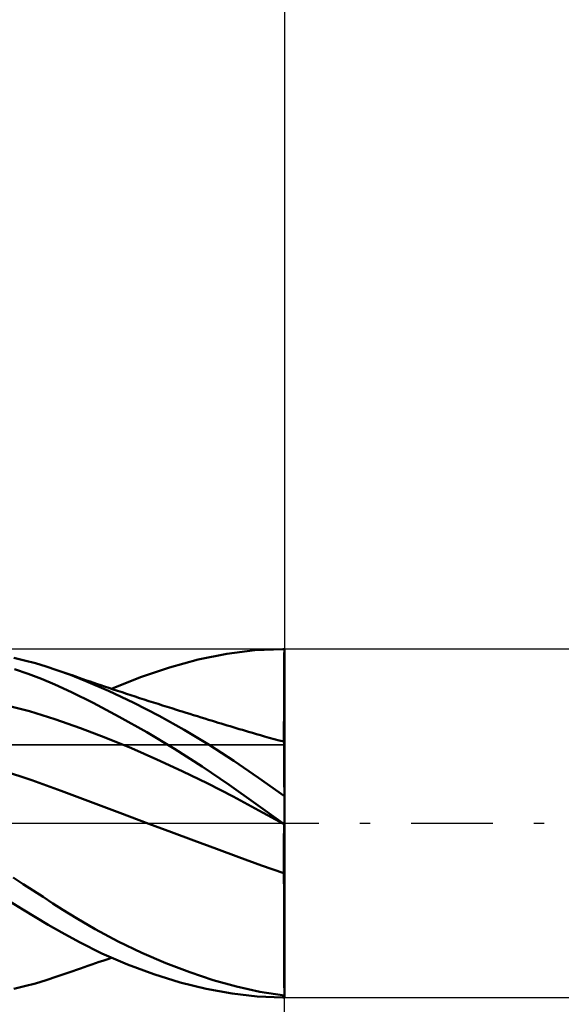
# Model space of a CAD drawing. Header units: millimetres. Extents: x -53 to 77, y -38 to 41.
# Tile 5 of 8: x 21 to 33, y -4 to 18. Entities that reach past the tile are written whole.
import ezdxf

# ---------------------------------------------------------------- set-up
doc = ezdxf.new("R2010")
doc.units = ezdxf.units.MM
doc.header["$LTSCALE"] = 4.7
doc.linetypes.add('LONGDASH_DASH', pattern=[0.85, 0.4, -0.2, 0.05, -0.2])
for name, color, linetype in [('1', 4, 'CONTINUOUS'), ('2', 7, 'CONTINUOUS'), ('4', 2, 'LONGDASH_DASH'), ('CUT', 1, 'CONTINUOUS'), ('NOCUT', 7, 'CONTINUOUS'), ('SK2', 7, 'CONTINUOUS'), ('SK4', 2, 'LONGDASH_DASH')]:
    doc.layers.add(name, color=color, linetype=linetype)

msp = doc.modelspace()

# ---------------------------------------------------------------- linework, layer by layer
at = {"layer": '1', "color": 4, "linetype": 'CONTINUOUS', "lineweight": 50}
for p, q in [((25.025, 3.76), (25.68, 3.892)), ((25.68, 3.892), (26.321, 3.973)), ((26.321, 3.973), (26.967, 4)), ((26.966, 4), (27, 4)), ((26.973, 4), (26.967, 4)), ((26.978, 4), (26.973, 4)), ((26.984, 4), (26.978, 4)), ((26.989, 4), (26.984, 4)), ((26.995, 4), (26.989, 4)), ((27, 4), (26.995, 4)), ((26.999, 3.854), (27, 3.995)), ((26.999, 3.714), (26.999, 3.854)), ((27, 4), (27, 4)), ((27, 3.999), (27, 4)), ((27, 3.998), (27, 3.999)), ((27, 3.997), (27, 3.998)), ((27, 3.997), (27, 3.997)), ((27, 3.996), (27, 3.997)), ((27, 3.995), (27, 3.996)), ((27, 3.995), (27, 3.995)), ((27, 3.854), (27, 3.995)), ((27, 3.714), (27, 3.854)), ((21.037, 3.741), (20.787, 3.8)), ((21.286, 3.675), (21.037, 3.741)), ((21.534, 3.602), (21.286, 3.675)), ((24.363, 3.581), (25.025, 3.76)), ((26.998, 3.573), (26.999, 3.714)), ((27, 3.573), (27, 3.714)), ((21.118, 3.434), (20.806, 3.541)), ((21.427, 3.316), (21.118, 3.434)), ((21.78, 3.52), (21.534, 3.602)), ((22.049, 3.421), (21.78, 3.52)), ((21.846, 3.497), (21.78, 3.52)), ((21.912, 3.473), (21.846, 3.497)), ((21.978, 3.45), (21.912, 3.473)), ((22.044, 3.427), (21.978, 3.45)), ((22.127, 3.398), (22.044, 3.427)), ((22.445, 3.264), (22.049, 3.421)), ((22.21, 3.369), (22.127, 3.398)), ((23.696, 3.356), (24.363, 3.581)), ((26.997, 3.433), (26.998, 3.573)), ((26.997, 3.292), (26.997, 3.433)), ((27, 3.433), (27, 3.573)), ((27, 3.292), (27, 3.433)), ((21.735, 3.186), (21.427, 3.316)), ((22.115, 3.01), (21.735, 3.186)), ((22.293, 3.34), (22.21, 3.369)), ((22.376, 3.311), (22.293, 3.34)), ((22.46, 3.282), (22.376, 3.311)), ((22.965, 3.039), (22.445, 3.264)), ((22.543, 3.254), (22.46, 3.282)), ((22.626, 3.225), (22.543, 3.254)), ((22.709, 3.197), (22.626, 3.225)), ((22.789, 3.17), (22.709, 3.197)), ((22.87, 3.143), (22.789, 3.17)), ((23.033, 3.088), (23.696, 3.356)), ((26.996, 3.151), (26.997, 3.292)), ((27, 3.151), (27, 3.292)), ((22.608, 2.766), (22.115, 3.01)), ((22.971, 3.109), (22.87, 3.143)), ((23.542, 2.767), (22.965, 3.039)), ((23.072, 3.075), (22.971, 3.109)), ((23.173, 3.042), (23.072, 3.075)), ((23.274, 3.008), (23.173, 3.042)), ((23.375, 2.975), (23.274, 3.008)), ((23.476, 2.942), (23.375, 2.975)), ((23.577, 2.909), (23.476, 2.942)), ((26.995, 2.958), (26.996, 3.011)), ((26.995, 2.958), (26.996, 3.011)), ((26.995, 2.906), (26.995, 2.958)), ((26.995, 2.906), (26.995, 2.958)), ((26.996, 3.011), (26.996, 3.151)), ((26.996, 3.011), (26.996, 3.011)), ((26.996, 3.011), (26.996, 3.011)), ((26.996, 3.011), (26.996, 3.011)), ((26.996, 3.011), (26.996, 3.011)), ((26.996, 3.011), (26.997, 3.011)), ((26.996, 3.011), (26.996, 3.011)), ((26.996, 3.011), (26.996, 3.011)), ((26.998, 3.011), (26.997, 3.011)), ((26.997, 3.011), (26.997, 3.011)), ((26.997, 3.011), (26.997, 3.011)), ((26.997, 3.011), (26.997, 3.011)), ((26.997, 3.011), (26.997, 3.011)), ((26.997, 3.011), (26.997, 3.011)), ((26.997, 3.011), (26.997, 3.011)), ((26.999, 3.011), (26.998, 3.011)), ((26.998, 3.011), (26.998, 3.011)), ((26.998, 3.011), (26.998, 3.011)), ((26.998, 3.011), (26.998, 3.011)), ((26.998, 3.011), (26.998, 3.011)), ((26.998, 3.011), (26.998, 3.011)), ((26.999, 3.011), (26.999, 3.011)), ((26.999, 3.011), (26.999, 3.011)), ((26.999, 3.011), (26.999, 3.011)), ((26.999, 3.011), (27, 3.011)), ((26.999, 3.011), (26.999, 3.011)), ((26.999, 3.011), (26.999, 3.011)), ((26.999, 3.011), (26.999, 3.011)), ((27, 3.011), (27, 3.151)), ((27, 3.011), (27, 3.011)), ((27, 3.011), (27, 3.011)), ((27, 3.011), (27, 3.011)), ((27, 2.958), (27, 3.011)), ((27, 2.906), (27, 2.958)), ((21.151, 2.573), (20.566, 2.719)), ((23.209, 2.448), (22.608, 2.766)), ((24.123, 2.469), (23.542, 2.767)), ((23.678, 2.876), (23.577, 2.909)), ((23.783, 2.842), (23.678, 2.876)), ((23.889, 2.808), (23.783, 2.842)), ((23.994, 2.774), (23.889, 2.808)), ((24.1, 2.74), (23.994, 2.774)), ((24.205, 2.707), (24.1, 2.74)), ((26.994, 2.751), (26.995, 2.802)), ((26.994, 2.751), (26.995, 2.802)), ((26.994, 2.7), (26.994, 2.751)), ((26.994, 2.7), (26.994, 2.751)), ((26.995, 2.854), (26.995, 2.906)), ((26.995, 2.854), (26.995, 2.906)), ((26.995, 2.802), (26.995, 2.854)), ((26.995, 2.802), (26.995, 2.854)), ((27, 2.853), (27, 2.906)), ((27, 2.802), (27, 2.853)), ((27, 2.75), (27, 2.802)), ((27, 2.699), (27, 2.75)), ((21.735, 2.395), (21.151, 2.573)), ((24.311, 2.673), (24.205, 2.707)), ((24.416, 2.64), (24.311, 2.673)), ((24.522, 2.607), (24.416, 2.64)), ((24.59, 2.586), (24.522, 2.607)), ((24.658, 2.564), (24.59, 2.586)), ((24.745, 2.537), (24.658, 2.564)), ((24.831, 2.511), (24.745, 2.537)), ((24.917, 2.484), (24.831, 2.511)), ((26.993, 2.552), (26.994, 2.601)), ((26.993, 2.552), (26.994, 2.6)), ((26.993, 2.504), (26.993, 2.552)), ((26.993, 2.504), (26.993, 2.552)), ((26.993, 2.458), (26.993, 2.504)), ((26.993, 2.458), (26.993, 2.504)), ((26.994, 2.65), (26.994, 2.7)), ((26.994, 2.65), (26.994, 2.7)), ((26.994, 2.6), (26.994, 2.65)), ((26.994, 2.601), (26.994, 2.65)), ((27, 2.649), (27, 2.699)), ((27, 2.599), (27, 2.649)), ((27, 2.551), (27, 2.599)), ((27, 2.503), (27, 2.551)), ((27, 2.456), (27, 2.503)), ((22.32, 2.186), (21.735, 2.395)), ((23.844, 2.091), (23.209, 2.448)), ((24.702, 2.147), (24.123, 2.469)), ((25.003, 2.457), (24.917, 2.484)), ((25.089, 2.431), (25.003, 2.457)), ((25.176, 2.404), (25.089, 2.431)), ((25.262, 2.378), (25.176, 2.404)), ((25.348, 2.351), (25.262, 2.378)), ((25.416, 2.331), (25.348, 2.351)), ((25.484, 2.31), (25.416, 2.331)), ((25.551, 2.289), (25.484, 2.31)), ((25.619, 2.269), (25.551, 2.289)), ((25.689, 2.248), (25.619, 2.269)), ((26.992, 2.325), (26.993, 2.368)), ((26.992, 2.325), (26.993, 2.368)), ((26.992, 2.284), (26.992, 2.325)), ((26.992, 2.284), (26.992, 2.325)), ((26.992, 2.244), (26.992, 2.284)), ((26.992, 2.244), (26.992, 2.284)), ((26.993, 2.412), (26.993, 2.458)), ((26.993, 2.412), (26.993, 2.458)), ((26.993, 2.368), (26.993, 2.412)), ((26.993, 2.368), (26.993, 2.412)), ((27, 2.411), (27, 2.456)), ((27, 2.366), (27, 2.411)), ((27, 2.324), (27, 2.366)), ((27, 2.282), (27, 2.324)), ((27, 2.242), (27, 2.282)), ((22.904, 1.961), (22.32, 2.186)), ((24.481, 1.71), (23.844, 2.091)), ((25.275, 1.802), (24.702, 2.147)), ((25.758, 2.227), (25.689, 2.248)), ((25.827, 2.206), (25.758, 2.227)), ((25.897, 2.185), (25.827, 2.206)), ((25.966, 2.164), (25.897, 2.185)), ((26.036, 2.143), (25.966, 2.164)), ((26.105, 2.123), (26.036, 2.143)), ((26.174, 2.102), (26.105, 2.123)), ((26.266, 2.075), (26.174, 2.102)), ((26.358, 2.048), (26.266, 2.075)), ((26.45, 2.022), (26.358, 2.048)), ((26.991, 2.042), (26.992, 2.071)), ((26.991, 2.042), (26.992, 2.071)), ((26.991, 2.014), (26.991, 2.042)), ((26.991, 2.014), (26.991, 2.042)), ((26.992, 2.206), (26.992, 2.244)), ((26.992, 2.206), (26.992, 2.244)), ((26.992, 2.169), (26.992, 2.206)), ((26.992, 2.169), (26.992, 2.206)), ((26.992, 2.135), (26.992, 2.169)), ((26.992, 2.135), (26.992, 2.169)), ((26.992, 2.102), (26.992, 2.135)), ((26.992, 2.102), (26.992, 2.135)), ((26.992, 2.071), (26.992, 2.102)), ((26.992, 2.071), (26.992, 2.102)), ((27, 2.204), (27, 2.242)), ((27, 2.167), (27, 2.204)), ((27, 2.132), (27, 2.167)), ((27, 2.099), (27, 2.132)), ((27, 2.068), (27, 2.099)), ((27, 2.039), (27, 2.068)), ((27, 2.012), (27, 2.039)), ((23.489, 1.722), (22.904, 1.961)), ((26.542, 1.996), (26.45, 2.022)), ((26.654, 1.965), (26.542, 1.996)), ((26.767, 1.935), (26.654, 1.965)), ((26.88, 1.905), (26.767, 1.935)), ((26.993, 1.876), (26.88, 1.905)), ((26.991, 1.989), (26.991, 2.014)), ((26.991, 1.989), (26.991, 2.014)), ((26.991, 1.967), (26.991, 1.989)), ((26.991, 1.967), (26.991, 1.989)), ((26.991, 1.946), (26.991, 1.967)), ((26.991, 1.946), (26.991, 1.967)), ((26.991, 1.927), (26.991, 1.946)), ((26.991, 1.927), (26.991, 1.946)), ((26.991, 1.911), (26.991, 1.927)), ((26.991, 1.911), (26.991, 1.927)), ((26.991, 1.897), (26.991, 1.911)), ((26.991, 1.897), (26.991, 1.911)), ((26.991, 1.886), (26.991, 1.897)), ((26.991, 1.886), (26.991, 1.897)), ((26.991, 1.876), (26.991, 1.886)), ((26.991, 1.876), (26.991, 1.886)), ((26.993, 1.871), (26.993, 1.876)), ((26.993, 1.871), (26.993, 1.876)), ((26.994, 1.876), (26.993, 1.876)), ((26.993, 1.858), (26.993, 1.871)), ((26.993, 1.858), (26.993, 1.871)), ((26.994, 1.834), (26.993, 1.858)), ((26.994, 1.834), (26.993, 1.858)), ((26.995, 1.876), (26.994, 1.876)), ((26.994, 1.802), (26.994, 1.834)), ((26.994, 1.802), (26.994, 1.834)), ((26.996, 1.875), (26.995, 1.876)), ((26.997, 1.875), (26.996, 1.875)), ((26.999, 1.875), (26.997, 1.875)), ((27, 1.874), (26.999, 1.875)), ((27, 1.987), (27, 2.012)), ((27, 1.964), (27, 1.987)), ((27, 1.943), (27, 1.964)), ((27, 1.925), (27, 1.943)), ((27, 1.909), (27, 1.925)), ((27, 1.895), (27, 1.909)), ((27, 1.883), (27, 1.895)), ((27, 1.874), (27, 1.883)), ((27, -4), (27, 1.874)), ((24.073, 1.468), (23.489, 1.722)), ((25.112, 1.308), (24.481, 1.71)), ((25.843, 1.433), (25.275, 1.802)), ((26.995, 1.761), (26.994, 1.802)), ((26.995, 1.761), (26.994, 1.802)), ((26.995, 1.711), (26.995, 1.761)), ((26.995, 1.711), (26.995, 1.761)), ((26.996, 1.652), (26.995, 1.711)), ((26.996, 1.652), (26.995, 1.711)), ((26.996, 1.584), (26.996, 1.652)), ((26.996, 1.584), (26.996, 1.652)), ((26.997, 1.508), (26.996, 1.584)), ((26.997, 1.509), (26.996, 1.584)), ((24.658, 1.2), (24.073, 1.468)), ((26.407, 1.041), (25.843, 1.433)), ((26.997, 1.425), (26.997, 1.509)), ((26.997, 1.425), (26.997, 1.508)), ((26.998, 1.333), (26.997, 1.425)), ((26.998, 1.333), (26.997, 1.425)), ((21.205, 0.992), (20.533, 1.214)), ((25.242, 0.915), (24.658, 1.2)), ((25.737, 0.885), (25.112, 1.308)), ((26.998, 1.233), (26.998, 1.333)), ((26.998, 1.233), (26.998, 1.333)), ((26.998, 1.126), (26.998, 1.233)), ((26.998, 1.126), (26.998, 1.233)), ((21.877, 0.747), (21.205, 0.992)), ((25.827, 0.613), (25.242, 0.915)), ((27, 0.623), (26.407, 1.041)), ((26.999, 1.012), (26.998, 1.126)), ((26.999, 1.012), (26.998, 1.126)), ((26.999, 0.891), (26.999, 1.012)), ((26.999, 0.891), (26.999, 1.012)), ((22.549, 0.491), (21.877, 0.747)), ((26.348, 0.446), (25.737, 0.885)), ((27, 0.764), (26.999, 0.891)), ((27, 0.764), (26.999, 0.891)), ((27, 0.632), (27, 0.764)), ((27, 0.632), (27, 0.764)), ((23.221, 0.238), (22.549, 0.491)), ((26.411, 0.295), (25.827, 0.613)), ((23.893, -0.013), (23.221, 0.238)), ((26.966, 0), (26.348, 0.446)), ((26.996, -0.022), (26.411, 0.295)), ((26.971, -0.003), (26.966, 0)), ((24.41, -0.205), (23.893, -0.013)), ((24.926, -0.397), (24.41, -0.205)), ((26.976, -0.007), (26.971, -0.003)), ((26.981, -0.01), (26.976, -0.007)), ((26.985, -0.014), (26.981, -0.01)), ((26.99, -0.017), (26.985, -0.014)), ((26.995, -0.021), (26.99, -0.017)), ((26.992, -0.256), (26.993, -0.222)), ((26.993, -0.112), (26.994, -0.091)), ((26.993, -0.111), (26.994, -0.093)), ((26.993, -0.132), (26.993, -0.111)), ((26.993, -0.136), (26.993, -0.112)), ((26.993, -0.155), (26.993, -0.132)), ((26.993, -0.162), (26.993, -0.136)), ((26.993, -0.18), (26.993, -0.155)), ((26.993, -0.191), (26.993, -0.162)), ((26.993, -0.206), (26.993, -0.18)), ((26.993, -0.222), (26.993, -0.191)), ((26.993, -0.235), (26.993, -0.206)), ((26.994, -0.044), (26.995, -0.034)), ((26.994, -0.05), (26.995, -0.04)), ((26.994, -0.057), (26.994, -0.044)), ((26.994, -0.062), (26.994, -0.05)), ((26.994, -0.073), (26.994, -0.057)), ((26.994, -0.076), (26.994, -0.062)), ((26.994, -0.091), (26.994, -0.073)), ((26.994, -0.093), (26.994, -0.076)), ((27, -0.024), (26.995, -0.021)), ((26.995, -0.023), (26.996, -0.022)), ((26.995, -0.023), (26.996, -0.022)), ((26.995, -0.026), (26.995, -0.023)), ((26.995, -0.027), (26.995, -0.023)), ((26.995, -0.032), (26.995, -0.026)), ((26.995, -0.034), (26.995, -0.027)), ((26.995, -0.04), (26.995, -0.032)), ((26.997, -0.022), (26.996, -0.022)), ((26.997, -0.022), (26.996, -0.022)), ((26.996, -0.022), (26.996, -0.022)), ((26.996, -0.022), (26.996, -0.022)), ((26.997, -0.023), (26.997, -0.022)), ((26.997, -0.023), (26.997, -0.022)), ((26.998, -0.023), (26.997, -0.023)), ((26.998, -0.023), (26.997, -0.023)), ((26.999, -0.023), (26.998, -0.023)), ((26.999, -0.023), (26.998, -0.023)), ((26.999, -0.024), (26.999, -0.023)), ((26.999, -0.024), (26.999, -0.023)), ((27, -0.024), (26.999, -0.024)), ((27, -0.024), (26.999, -0.024)), ((25.443, -0.589), (24.926, -0.397)), ((26.992, -0.266), (26.993, -0.235)), ((26.992, -0.291), (26.992, -0.256)), ((26.992, -0.298), (26.992, -0.266)), ((26.992, -0.33), (26.992, -0.291)), ((26.992, -0.332), (26.992, -0.298)), ((26.992, -0.37), (26.992, -0.33)), ((26.992, -0.368), (26.992, -0.332)), ((26.992, -0.405), (26.992, -0.368)), ((26.992, -0.412), (26.992, -0.37)), ((26.992, -0.444), (26.992, -0.405)), ((26.992, -0.456), (26.992, -0.412)), ((26.992, -0.484), (26.992, -0.444)), ((25.959, -0.781), (25.443, -0.589)), ((26.991, -0.525), (26.992, -0.484)), ((26.991, -0.55), (26.992, -0.502)), ((26.991, -0.568), (26.991, -0.525)), ((26.991, -0.599), (26.991, -0.55)), ((26.991, -0.612), (26.991, -0.568)), ((26.991, -0.649), (26.991, -0.599)), ((26.991, -0.657), (26.991, -0.612)), ((26.991, -0.701), (26.991, -0.649)), ((26.991, -0.703), (26.991, -0.657)), ((26.992, -0.502), (26.992, -0.456)), ((26.476, -0.97), (25.959, -0.781)), ((26.991, -0.754), (26.991, -0.701)), ((26.991, -0.75), (26.991, -0.703)), ((26.991, -0.798), (26.991, -0.75)), ((26.991, -0.809), (26.991, -0.754)), ((26.991, -0.846), (26.991, -0.798)), ((26.991, -0.864), (26.991, -0.809)), ((26.991, -0.895), (26.991, -0.846)), ((26.991, -0.919), (26.991, -0.864)), ((26.991, -0.945), (26.991, -0.895)), ((26.992, -1.148), (26.476, -0.97)), ((26.991, -0.976), (26.991, -0.919)), ((26.991, -0.995), (26.991, -0.945)), ((26.992, -1.032), (26.991, -0.976)), ((26.992, -1.045), (26.991, -0.995)), ((26.992, -1.089), (26.992, -1.032)), ((26.992, -1.096), (26.992, -1.045)), ((26.992, -1.147), (26.992, -1.089)), ((26.992, -1.147), (26.992, -1.096)), ((21.005, -1.394), (20.777, -1.243)), ((26.992, -1.148), (26.992, -1.147)), ((26.992, -1.148), (26.992, -1.147)), ((26.992, -1.147), (26.992, -1.147)), ((26.992, -1.147), (26.992, -1.147)), ((26.992, -1.147), (26.992, -1.147)), ((26.992, -1.147), (26.992, -1.147)), ((26.993, -1.147), (26.992, -1.147)), ((26.992, -1.147), (26.992, -1.147)), ((26.992, -1.316), (26.992, -1.148)), ((26.992, -1.316), (26.992, -1.148)), ((26.992, -1.148), (26.992, -1.148)), ((26.992, -1.148), (26.992, -1.148)), ((26.993, -1.148), (26.992, -1.148)), ((26.992, -1.148), (26.992, -1.148)), ((26.993, -1.483), (26.992, -1.316)), ((26.993, -1.483), (26.992, -1.316)), ((26.995, -1.148), (26.993, -1.147)), ((26.995, -1.149), (26.993, -1.148)), ((26.996, -1.148), (26.995, -1.148)), ((26.996, -1.149), (26.995, -1.149)), ((26.997, -1.149), (26.996, -1.148)), ((26.997, -1.15), (26.996, -1.149)), ((26.999, -1.149), (26.997, -1.149)), ((26.999, -1.15), (26.997, -1.15)), ((27, -1.15), (26.999, -1.149)), ((27, -1.151), (26.999, -1.15)), ((21.233, -1.543), (21.005, -1.394)), ((21.46, -1.692), (21.233, -1.543)), ((26.993, -1.651), (26.993, -1.483)), ((26.993, -1.651), (26.993, -1.483)), ((20.994, -1.976), (20.698, -1.793)), ((21.685, -1.839), (21.46, -1.692)), ((26.994, -1.818), (26.993, -1.651)), ((26.994, -1.818), (26.993, -1.651)), ((21.288, -2.154), (20.994, -1.976)), ((21.913, -1.986), (21.685, -1.839)), ((22.227, -2.182), (21.913, -1.986)), ((26.994, -1.983), (26.994, -1.818)), ((26.994, -1.983), (26.994, -1.818)), ((26.995, -2.147), (26.994, -1.983)), ((26.995, -2.148), (26.994, -1.983)), ((21.581, -2.328), (21.288, -2.154)), ((22.657, -2.433), (22.227, -2.182)), ((26.995, -2.31), (26.995, -2.147)), ((26.995, -2.31), (26.995, -2.148)), ((21.893, -2.51), (21.581, -2.328)), ((23.184, -2.713), (22.657, -2.433)), ((26.995, -2.47), (26.995, -2.31)), ((26.995, -2.471), (26.995, -2.31)), ((26.996, -2.627), (26.995, -2.47)), ((26.996, -2.627), (26.995, -2.471)), ((22.299, -2.733), (21.893, -2.51)), ((26.996, -2.781), (26.996, -2.627)), ((26.996, -2.78), (26.996, -2.627)), ((22.808, -2.986), (22.299, -2.733)), ((23.732, -2.976), (23.184, -2.713)), ((26.997, -2.93), (26.996, -2.78)), ((26.997, -2.93), (26.996, -2.781)), ((26.997, -3.076), (26.997, -2.93)), ((26.997, -3.075), (26.997, -2.93)), ((22.749, -3.184), (22.833, -3.155)), ((23.4, -3.242), (22.808, -2.986)), ((22.833, -3.155), (22.926, -3.124)), ((22.926, -3.124), (23.033, -3.088)), ((24.281, -3.212), (23.732, -2.976)), ((26.998, -3.216), (26.997, -3.075)), ((26.998, -3.217), (26.997, -3.076)), ((22.144, -3.392), (22.231, -3.362)), ((22.231, -3.362), (22.317, -3.332)), ((22.317, -3.332), (22.404, -3.302)), ((22.404, -3.302), (22.491, -3.272)), ((22.491, -3.272), (22.577, -3.242)), ((22.577, -3.242), (22.664, -3.212)), ((22.664, -3.212), (22.749, -3.184)), ((24.004, -3.466), (23.4, -3.242)), ((24.827, -3.42), (24.281, -3.212)), ((26.998, -3.353), (26.998, -3.216)), ((26.998, -3.353), (26.998, -3.217)), ((26.998, -3.484), (26.998, -3.353)), ((26.998, -3.483), (26.998, -3.353)), ((21.286, -3.675), (21.534, -3.602)), ((21.534, -3.602), (21.78, -3.52)), ((21.78, -3.52), (21.849, -3.496)), ((21.849, -3.496), (21.917, -3.471)), ((21.917, -3.471), (21.986, -3.447)), ((21.986, -3.447), (22.055, -3.423)), ((22.055, -3.423), (22.144, -3.392)), ((24.609, -3.653), (24.004, -3.466)), ((25.368, -3.6), (24.827, -3.42)), ((25.905, -3.75), (25.368, -3.6)), ((26.999, -3.608), (26.998, -3.483)), ((26.999, -3.609), (26.998, -3.484)), ((26.999, -3.727), (26.999, -3.608)), ((26.999, -3.727), (26.999, -3.609)), ((20.787, -3.8), (21.037, -3.741)), ((21.037, -3.741), (21.286, -3.675)), ((25.207, -3.801), (24.609, -3.653)), ((25.8, -3.911), (25.207, -3.801)), ((26.438, -3.868), (25.905, -3.75)), ((27, -3.839), (26.999, -3.727)), ((27, -3.839), (26.999, -3.727)), ((27, -3.945), (27, -3.839)), ((27, -3.945), (27, -3.839)), ((26.379, -3.978), (25.8, -3.911)), ((26.967, -4), (26.379, -3.978)), ((27, -3.951), (26.438, -3.868)), ((26.966, -4), (27, -4))]:
    msp.add_line(p, q, dxfattribs=at)
at = {"layer": '2', "color": 7, "linetype": 'CONTINUOUS', "lineweight": 25}
for p, q in [((27, 27), (27, 4)), ((40, 4), (27, 4)), ((27, -27), (27, 0)), ((27, -4), (40, -4))]:
    msp.add_line(p, q, dxfattribs=at)
at = {"layer": '4', "color": 2, "linetype": 'LONGDASH_DASH', "lineweight": 25}
msp.add_line((0, 0), (27, 0), dxfattribs=at)
at = {"layer": 'CUT', "color": 1, "linetype": 'CONTINUOUS', "lineweight": 25}
for p, q in [((27, 4), (8, 4)), ((26.99, 1.8), (27, 3.995)), ((27, 3.995), (27, 4)), ((8.01, 1.8), (26.99, 1.8))]:
    msp.add_line(p, q, dxfattribs=at)
at = {"layer": 'NOCUT', "color": 7, "linetype": 'CONTINUOUS', "lineweight": 25}
for p, q in [((27, 3.995), (26.99, 1.8)), ((27, 0), (27, 3.995)), ((26.99, 1.8), (8.01, 1.8)), ((0, 0), (27, 0))]:
    msp.add_line(p, q, dxfattribs=at)
at = {"layer": 'SK2', "color": 7, "linetype": 'CONTINUOUS', "lineweight": 25}
msp.add_line((27, 37), (27, 0), dxfattribs=at)
at = {"layer": 'SK4', "color": 2, "linetype": 'LONGDASH_DASH', "lineweight": 25}
msp.add_line((-42, 0), (33, 0), dxfattribs=at)

doc.saveas('drawing.dxf')
